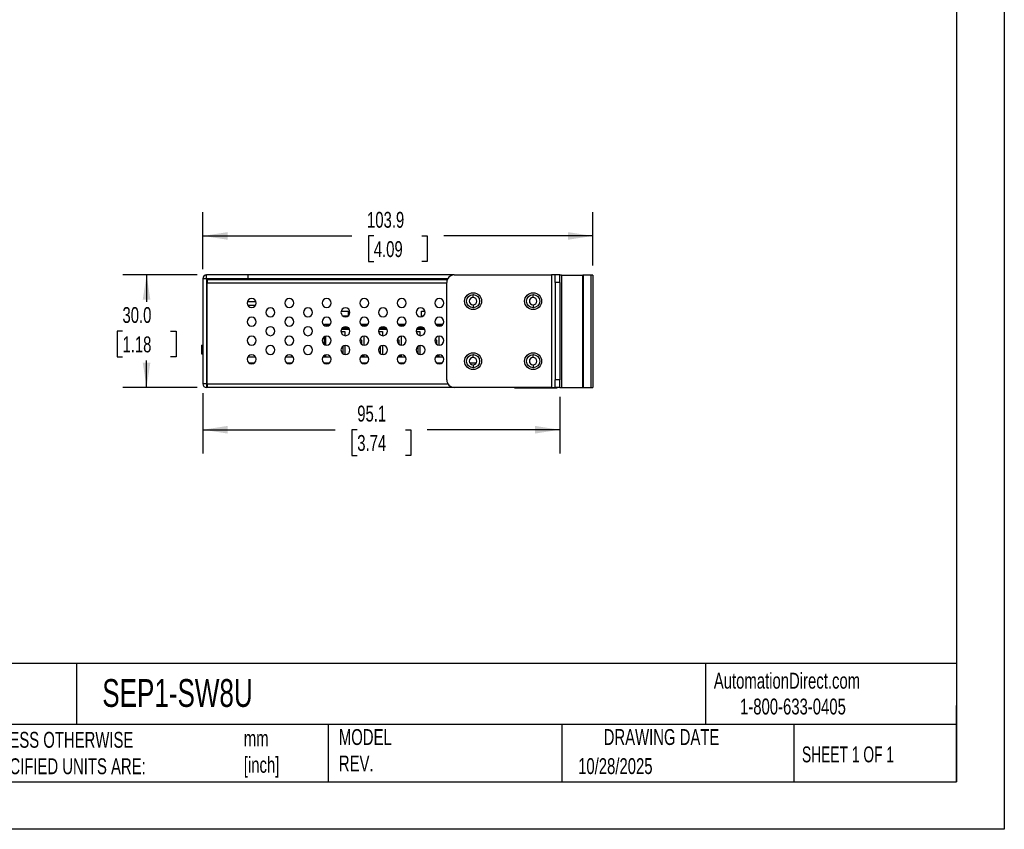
# Model space of a CAD drawing. Header units: millimetres. Extents: x 0 to 559, y 0 to 432.
# Tile 3 of 4: x 296 to 559, y 0 to 216. Entities that reach past the tile are written whole.
import ezdxf

# ---------------------------------------------------------------- set-up
doc = ezdxf.new("R2010")
doc.units = ezdxf.units.MM
doc.header["$LTSCALE"] = 2
doc.linetypes.add('CENTERX2', pattern=[20.32, 12.7, -2.54, 2.54, -2.54])
doc.layers.add('DIMENSIONS', color=140, linetype='Continuous', lineweight=25)
doc.layers.add('TEXT', color=140, linetype='Continuous', lineweight=25)
doc.styles.add('SLDTEXTSTYLE0', font='TXT', dxfattribs={"width": 0.7})
doc.styles.add('SLDTEXTSTYLE1', font='TXT', dxfattribs={"width": 0.65})
doc.dimstyles.new('SLDDIMSTYLE0', dxfattribs={"dimtxt": 4.316016, "dimasz": 6.604, "dimexe": 0, "dimexo": 0.0625, "dimgap": 1.079004, "dimtad": 0, "dimtih": 1, "dimtoh": 1, "dimdec": 1, "dimrnd": 1e-09, "dimzin": 4, "dimdsep": 46, "dimtxsty": 'SLDTEXTSTYLE0', "dimsah": 1, "dimcen": 0.09, "dimadec": 0, "dimazin": 1, "dimtfac": 1, "dimtdec": 1, "dimtofl": 0, "dimtmove": 0, "dimatfit": 3, "dimfxl": 0, "dimfrac": 2, "dimtolj": 1, "dimtzin": 12, "dimarcsym": 0})
doc.dimstyles.new('SLDDIMSTYLE4', dxfattribs={"dimtxt": 4.316016, "dimasz": 6.604, "dimexe": 0, "dimexo": 0.0625, "dimgap": 1.079004, "dimtad": 0, "dimtih": 1, "dimtoh": 1, "dimdec": 1, "dimrnd": 1e-09, "dimzin": 12, "dimdsep": 46, "dimtxsty": 'SLDTEXTSTYLE0', "dimsah": 1, "dimcen": 0.09, "dimadec": 0, "dimazin": 3, "dimtfac": 1, "dimtdec": 1, "dimtofl": 0, "dimtmove": 0, "dimatfit": 3, "dimfxl": 0, "dimfrac": 2, "dimtolj": 1, "dimtzin": 12, "dimarcsym": 0})

# ---------------------------------------------------------------- blocks, each defined once
blk = doc.blocks.new('_D_11')
at = {"layer": 'DIMENSIONS'}
for p, q in [((343.69, 147.84), (323.87, 147.84)), ((330.22, 147.84), (330.22, 140.67)), ((323.8, 132.84), (322.35, 132.84)), ((322.35, 132.84), (322.35, 125.98)), ((336.63, 132.84), (338.08, 132.84)), ((338.08, 132.84), (338.08, 125.98)), ((322.35, 125.98), (323.8, 125.98)), ((338.08, 125.98), (336.63, 125.98)), ((330.22, 117.84), (330.22, 125.02)), ((343.69, 117.84), (323.87, 117.84))]:
    blk.add_line(p, q, dxfattribs=at)
for points in [[(330.22, 147.84), (329.2, 141.24), (331.23, 141.24)], [(330.22, 117.84), (331.23, 124.45), (329.2, 124.45)]]:
    blk.add_solid(points, dxfattribs=at)
at = {"layer": 'DIMENSIONS', "char_height": 4.233, "attachment_point": 1, "style": 'SLDTEXTSTYLE0'}
for s, insert in [('30.0', (323.8, 139.27)), ('1.18', (323.8, 131.44))]:
    blk.add_mtext(s, dxfattribs=dict(at, insert=insert))
blk = doc.blocks.new('_D_12')
at = {"layer": 'DIMENSIONS'}
for p, q in [((345.23, 149.38), (345.23, 164.59)), ((449.13, 150.33), (449.13, 164.59)), ((345.23, 158.24), (384.92, 158.24)), ((390.77, 158.24), (389.32, 158.24)), ((389.32, 158.24), (389.32, 151.38)), ((403.59, 158.24), (405.04, 158.24)), ((405.04, 158.24), (405.04, 151.38)), ((449.13, 158.24), (409.44, 158.24)), ((389.32, 151.38), (390.77, 151.38)), ((405.04, 151.38), (403.59, 151.38))]:
    blk.add_line(p, q, dxfattribs=at)
for points in [[(345.23, 158.24), (351.83, 157.22), (351.83, 159.25)], [(449.13, 158.24), (442.53, 159.25), (442.53, 157.22)]]:
    blk.add_solid(points, dxfattribs=at)
at = {"layer": 'DIMENSIONS', "char_height": 4.233, "attachment_point": 1, "style": 'SLDTEXTSTYLE0'}
for s, insert in [('103.9', (388.97, 164.66)), ('4.09', (390.77, 156.84))]:
    blk.add_mtext(s, dxfattribs=dict(at, insert=insert))
blk = doc.blocks.new('_D_13')
at = {"layer": 'DIMENSIONS'}
for p, q in [((345.23, 116.3), (345.23, 100.21)), ((440.33, 115.3), (440.33, 100.21)), ((345.23, 106.56), (380.52, 106.56)), ((386.37, 106.56), (384.92, 106.56)), ((384.92, 106.56), (384.92, 99.7)), ((399.19, 106.56), (400.64, 106.56)), ((400.64, 106.56), (400.64, 99.7)), ((440.33, 106.56), (405.04, 106.56)), ((384.92, 99.7), (386.37, 99.7)), ((400.64, 99.7), (399.19, 99.7))]:
    blk.add_line(p, q, dxfattribs=at)
for points in [[(345.23, 106.56), (351.83, 105.54), (351.83, 107.58)], [(440.33, 106.56), (433.73, 107.58), (433.73, 105.54)]]:
    blk.add_solid(points, dxfattribs=at)
at = {"layer": 'DIMENSIONS', "char_height": 4.233, "attachment_point": 1, "style": 'SLDTEXTSTYLE0'}
for s, insert in [('95.1', (386.37, 112.98)), ('3.74', (386.37, 105.16))]:
    blk.add_mtext(s, dxfattribs=dict(at, insert=insert))

msp = doc.modelspace()

# ---------------------------------------------------------------- linework, layer by layer
at = {"color": 7, "linetype": 'Continuous'}
for p, q in [((558.8, 431.81), (558.8, 0.01)), ((558.8, 0.01), (0, 0.01))]:
    msp.add_line(p, q, dxfattribs=at)
for p, q in [((346.23, 146.84), (346.23, 147.84)), ((357.33, 147.84), (346.23, 147.84)), ((357.23, 147.84), (357.23, 146.84)), ((412.23, 147.84), (357.23, 147.84)), ((357.33, 146.84), (357.33, 147.84)), ((412.23, 147.84), (438.13, 147.84)), ((438.13, 147.84), (438.13, 117.84)), ((439.13, 147.84), (438.13, 147.84)), ((440.33, 147.84), (439.13, 147.84)), ((439.13, 145.84), (439.13, 147.84)), ((440.33, 145.84), (440.33, 147.84)), ((440.83, 147.79), (440.33, 147.79)), ((440.83, 147.79), (440.83, 117.79)), ((440.83, 147.79), (446.44, 147.79)), ((446.44, 117.79), (446.44, 147.79)), ((446.61, 147.79), (446.44, 147.79)), ((446.61, 147.79), (446.61, 117.79)), ((448.66, 147.79), (446.61, 147.79)), ((448.66, 117.79), (448.66, 147.79)), ((449.13, 147.79), (448.66, 147.79)), ((449.13, 147.79), (449.13, 117.79)), ((346.23, 146.84), (345.23, 146.84)), ((345.23, 146.84), (345.23, 118.84)), ((357.33, 146.84), (346.23, 146.84)), ((346.23, 146.84), (346.23, 118.84)), ((346.23, 145.34), (346.33, 145.34)), ((346.33, 146.64), (410.4, 146.64)), ((346.33, 146.64), (346.33, 145.64)), ((346.33, 118.84), (346.33, 145.64)), ((410.23, 145.64), (346.33, 145.64)), ((350.43, 146.64), (350.43, 146.74)), ((352.43, 146.74), (350.43, 146.74)), ((354.43, 146.74), (352.43, 146.74)), ((352.43, 146.74), (352.43, 146.64)), ((354.43, 146.64), (354.43, 146.74)), ((355.43, 146.74), (354.43, 146.74)), ((355.43, 146.74), (357.43, 146.74)), ((355.43, 146.74), (355.43, 146.64)), ((410.5, 146.84), (357.23, 146.84)), ((357.43, 146.84), (357.43, 146.74)), ((357.43, 146.74), (358.43, 146.74)), ((357.43, 146.74), (357.43, 146.64)), ((358.43, 146.74), (358.42, 146.64)), ((358.43, 146.84), (358.43, 146.74)), ((410.23, 119.84), (410.23, 145.84)), ((440.33, 145.84), (439.13, 145.84)), ((439.13, 145.84), (439.13, 119.84)), ((440.33, 145.84), (440.33, 119.84)), ((346.33, 143.34), (346.23, 143.34)), ((417.23, 141.84), (417.23, 142.59)), ((433.23, 141.84), (433.23, 142.59)), ((359.39, 140.64), (357.07, 140.64)), ((357.19, 139.74), (359.27, 139.74)), ((417.23, 139.84), (417.23, 139.09)), ((433.23, 139.84), (433.23, 139.09)), ((383.93, 138.11), (382.06, 138.11)), ((382.08, 138.19), (383.93, 138.19)), ((383.83, 136.88), (382.56, 136.88)), ((382.77, 136.73), (383.69, 136.73)), ((383.83, 136.8), (383.83, 136.88)), ((383.93, 136.88), (383.83, 136.88)), ((383.93, 138.19), (383.93, 136.87)), ((403.53, 138.19), (404.38, 138.19)), ((403.53, 136.68), (403.53, 138.19)), ((404.4, 138.11), (403.53, 138.11)), ((403.83, 136.88), (403.53, 136.88)), ((403.83, 136.88), (403.83, 136.8)), ((377.63, 134.3), (377.63, 134.69)), ((377.63, 134.69), (379.24, 134.69)), ((378.99, 134.41), (378.03, 134.41)), ((378.03, 134.41), (378.03, 134.16)), ((378.83, 134.41), (378.83, 134.69)), ((387.22, 134.69), (389.24, 134.69)), ((388.99, 134.41), (387.47, 134.41)), ((397.22, 134.69), (399.24, 134.69)), ((398.99, 134.41), (397.47, 134.41)), ((407.22, 134.69), (409.24, 134.69)), ((408.99, 134.41), (407.47, 134.41)), ((408.83, 134.41), (408.83, 134.69)), ((377.63, 129.3), (377.63, 131.38)), ((378.03, 129.16), (378.03, 131.53)), ((382.03, 132.76), (383.08, 132.76)), ((384.35, 133.26), (382.11, 133.26)), ((382.46, 133.76), (384, 133.76)), ((383.08, 132.76), (383.08, 131.65)), ((388.08, 131.53), (388.08, 129.15)), ((392.03, 132.76), (393.08, 132.76)), ((394.35, 133.26), (392.11, 133.26)), ((392.46, 133.76), (394, 133.76)), ((393.08, 132.76), (393.08, 131.65)), ((398.08, 131.53), (398.08, 129.15)), ((402.03, 132.76), (403.08, 132.76)), ((404.35, 133.26), (402.11, 133.26)), ((402.46, 133.76), (404, 133.76)), ((403.08, 132.76), (403.08, 131.65)), ((408.08, 131.53), (408.08, 129.15)), ((344.83, 129.09), (345.23, 129.09)), ((344.83, 129.09), (344.83, 126.79)), ((382.58, 126.83), (382.58, 128.85)), ((383.08, 129.03), (383.08, 126.65)), ((387.58, 130.44), (387.03, 130.44)), ((387.58, 129.33), (387.58, 130.44)), ((392.58, 126.83), (392.58, 128.85)), ((393.08, 129.03), (393.08, 126.65)), ((397.58, 130.44), (397.03, 130.44)), ((397.58, 129.33), (397.58, 130.44)), ((402.58, 126.83), (402.58, 128.85)), ((403.08, 129.03), (403.08, 126.65)), ((407.58, 130.44), (407.03, 130.44)), ((407.58, 129.33), (407.58, 130.44)), ((344.83, 126.79), (345.23, 126.79)), ((377.63, 125.94), (377.63, 126.38)), ((378.03, 125.94), (378.03, 126.53)), ((387.28, 126.07), (388.08, 126.07)), ((387.75, 126.44), (388.08, 126.44)), ((388.08, 126.53), (388.08, 125.94)), ((397.28, 126.07), (398.08, 126.07)), ((397.75, 126.44), (398.08, 126.44)), ((398.08, 126.53), (398.08, 125.94)), ((407.28, 126.07), (408.08, 126.07)), ((407.75, 126.44), (408.08, 126.44)), ((408.08, 126.53), (408.08, 125.94)), ((417.23, 125.84), (417.23, 126.59)), ((433.23, 125.84), (433.23, 126.59)), ((359.27, 125.94), (357.19, 125.94)), ((358.89, 124.34), (357.57, 124.34)), ((357.73, 124.34), (357.73, 124.25)), ((358.56, 124.34), (358.56, 124.19)), ((369.27, 125.94), (367.19, 125.94)), ((368.89, 124.34), (367.57, 124.34)), ((379.27, 125.94), (377.19, 125.94)), ((378.89, 124.34), (377.57, 124.34)), ((389.27, 125.94), (387.19, 125.94)), ((388.89, 124.34), (387.57, 124.34)), ((399.27, 125.94), (397.19, 125.94)), ((398.89, 124.34), (397.57, 124.34)), ((409.27, 125.94), (407.19, 125.94)), ((408.89, 124.34), (407.57, 124.34)), ((418.1, 124.34), (416.36, 124.34)), ((417.23, 123.84), (417.23, 123.09)), ((433.23, 123.84), (433.23, 123.09)), ((346.23, 122.84), (346.33, 122.84)), ((346.33, 120.84), (346.23, 120.84)), ((346.23, 118.84), (345.23, 118.84)), ((346.23, 118.84), (346.23, 117.84)), ((346.33, 118.84), (346.23, 118.84)), ((346.33, 118.84), (346.33, 117.84)), ((346.33, 118.84), (410.5, 118.84)), ((439.13, 117.84), (439.13, 119.84)), ((440.33, 119.84), (439.13, 119.84)), ((440.33, 117.84), (440.33, 119.84)), ((346.33, 117.84), (346.23, 117.84)), ((412.23, 117.84), (346.33, 117.84)), ((438.13, 117.84), (412.23, 117.84)), ((428.23, 117.74), (428.23, 117.84)), ((428.23, 117.74), (429.23, 117.74)), ((429.23, 117.84), (429.23, 117.74)), ((429.23, 117.74), (439.33, 117.74)), ((438.13, 117.84), (439.13, 117.84)), ((440.33, 117.84), (439.13, 117.84)), ((439.33, 117.84), (439.33, 117.74)), ((440.33, 117.79), (440.33, 117.84)), ((440.33, 117.79), (440.83, 117.79)), ((440.83, 117.79), (446.44, 117.79)), ((446.44, 117.79), (446.61, 117.79)), ((446.61, 117.79), (448.66, 117.79)), ((448.66, 117.79), (449.13, 117.79))]:
    msp.add_line(p, q)
for centre, radius in [((417.23, 140.84), 2.25), ((417.23, 140.84), 1.75), ((433.23, 140.84), 2.25), ((433.23, 140.84), 1.75), ((417.23, 124.84), 2.25), ((417.23, 124.84), 1.75), ((433.23, 124.84), 2.25), ((433.23, 124.84), 1.75)]:
    msp.add_circle(centre, radius)
for centre, radius, start, end in [((346.23, 146.84), 1, 90, 180), ((412.23, 145.84), 2, 90, 180), ((417.23, 140.84), 1, 90, 270), ((417.23, 140.84), 1, 270, 90), ((433.23, 140.84), 1, 90, 270), ((433.23, 140.84), 1, 270, 90), ((358.23, 140.34), 1.2, 0, 180), ((358.23, 140.34), 1.2, 180, 0), ((368.23, 140.34), 1.2, 0, 180), ((368.23, 140.34), 1.2, 180, 0), ((378.23, 140.34), 1.2, 0, 180), ((378.23, 140.34), 1.2, 180, 0), ((388.23, 140.34), 1.2, 0, 180), ((388.23, 140.34), 1.2, 180, 0), ((398.23, 140.34), 1.2, 0, 180), ((398.23, 140.34), 1.2, 180, 0), ((408.23, 140.34), 1.2, 0, 180), ((408.23, 140.34), 1.2, 180, 0), ((358.23, 135.34), 1.2, 0, 180), ((363.23, 137.84), 1.2, 0, 180), ((363.23, 137.84), 1.2, 180, 0), ((368.23, 135.34), 1.2, 0, 180), ((373.23, 137.84), 1.2, 0, 180), ((373.23, 137.84), 1.2, 180, 0), ((378.23, 135.34), 1.2, 0, 180), ((383.23, 137.84), 1.2, 0, 180), ((383.23, 137.84), 1.2, 180, 0), ((388.23, 135.34), 1.2, 0, 180), ((393.23, 137.84), 1.2, 0, 180), ((393.23, 137.84), 1.2, 180, 0), ((398.23, 135.34), 1.2, 0, 180), ((403.23, 137.84), 1.2, 0, 180), ((403.23, 137.84), 1.2, 180, 0), ((408.23, 135.34), 1.2, 0, 180), ((358.23, 135.34), 1.2, 180, 0), ((363.23, 132.84), 1.2, 0, 180), ((368.23, 135.34), 1.2, 180, 0), ((373.23, 132.84), 1.2, 0, 180), ((378.23, 135.34), 1.2, 180, 0), ((383.23, 132.84), 1.2, 0, 180), ((388.23, 135.34), 1.2, 180, 0), ((393.23, 132.84), 1.2, 0, 180), ((398.23, 135.34), 1.2, 180, 0), ((403.23, 132.84), 1.2, 0, 180), ((408.23, 135.34), 1.2, 180, 0), ((358.23, 130.34), 1.2, 0, 180), ((363.23, 132.84), 1.2, 180, 0), ((368.23, 130.34), 1.2, 0, 180), ((373.23, 132.84), 1.2, 180, 0), ((378.23, 130.34), 1.2, 0, 180), ((383.23, 132.84), 1.2, 180, 0), ((388.23, 130.34), 1.2, 0, 180), ((393.23, 132.84), 1.2, 180, 0), ((398.23, 130.34), 1.2, 0, 180), ((403.23, 132.84), 1.2, 180, 0), ((408.23, 130.34), 1.2, 0, 180), ((358.23, 130.34), 1.2, 180, 0), ((363.23, 127.84), 1.2, 0, 180), ((368.23, 130.34), 1.2, 180, 0), ((373.23, 127.84), 1.2, 0, 180), ((378.23, 130.34), 1.2, 180, 0), ((383.23, 127.84), 1.2, 0, 180), ((388.23, 130.34), 1.2, 180, 0), ((393.23, 127.84), 1.2, 0, 180), ((398.23, 130.34), 1.2, 180, 0), ((403.23, 127.84), 1.2, 0, 180), ((408.23, 130.34), 1.2, 180, 0), ((358.23, 125.34), 1.2, 0, 180), ((363.23, 127.84), 1.2, 180, 0), ((368.23, 125.34), 1.2, 0, 180), ((373.23, 127.84), 1.2, 180, 0), ((378.23, 125.34), 1.2, 0, 180), ((383.23, 127.84), 1.2, 180, 0), ((388.23, 125.34), 1.2, 0, 180), ((393.23, 127.84), 1.2, 180, 0), ((398.23, 125.34), 1.2, 0, 180), ((403.23, 127.84), 1.2, 180, 0), ((408.23, 125.34), 1.2, 0, 180), ((358.23, 125.34), 1.2, 180, 0), ((368.23, 125.34), 1.2, 180, 0), ((378.23, 125.34), 1.2, 180, 0), ((388.23, 125.34), 1.2, 180, 0), ((398.23, 125.34), 1.2, 180, 0), ((408.23, 125.34), 1.2, 180, 0), ((417.23, 124.84), 1, 90, 270), ((417.23, 124.84), 1, 270, 90), ((433.23, 124.84), 1, 90, 270), ((433.23, 124.84), 1, 270, 90), ((346.23, 118.84), 1, 180, 270), ((412.23, 119.84), 2, 180, 270), ((439.33, 118.74), 1, 270, 295.8419)]:
    msp.add_arc(centre, radius, start, end)
at = {"layer": 'TEXT'}
for p, q in [((546.1, 419.1), (546.1, 12.7)), ((546.1, 44.25), (12.7, 44.25)), ((311.52, 44.25), (311.52, 27.94)), ((479.15, 44.25), (479.15, 27.94)), ((546.1, 12.7), (546.1, 33.02)), ((546.1, 27.94), (12.7, 27.94)), ((378.6, 27.94), (378.6, 12.7)), ((440.93, 27.94), (440.93, 12.7)), ((502.7, 27.94), (502.7, 12.7)), ((12.7, 12.7), (546.1, 12.7))]:
    msp.add_line(p, q, dxfattribs=at)

# ---------------------------------------------------------------- texts
at = {"layer": 'TEXT', "linetype": 'CENTERX2', "lineweight": 18}
for s, insert, char_height, attachment_point, style in [('AutomationDirect.com', (481.39, 41.75), 4.2333, 1, 'SLDTEXTSTYLE0'), ('SEP1-SW8U', (318.42, 40.06), 7.408, 1, 'SLDTEXTSTYLE0'), ('1-800-633-0405', (488.38, 34.87), 4.2333, 1, 'SLDTEXTSTYLE0'), ('MODEL ^JREV.', (381.47, 26.73), 4.2333, 1, 'SLDTEXTSTYLE0'), ('DRAWING DATE', (467.45, 26.73), 4.2333, 2, 'SLDTEXTSTYLE0'), ('UNLESS OTHERWISE ^JSPECIFIED UNITS ARE:', (285.74, 25.99), 4.2333, 1, 'SLDTEXTSTYLE0'), ('mm^J[inch]', (356.13, 26.37), 4.233, 1, 'SLDTEXTSTYLE0'), ('SHEET 1 OF 1', (504.88, 22.1), 4.2333, 1, 'SLDTEXTSTYLE1'), ('10/28/2025', (445.23, 18.98), 4.233, 1, 'SLDTEXTSTYLE0')]:
    msp.add_mtext(s, dxfattribs=dict(at, insert=insert, char_height=char_height, attachment_point=attachment_point, style=style))

# ---------------------------------------------------------------- dimensions: what is measured, and where the dimension line sits
at = {"layer": 'DIMENSIONS'}
for base, p1, p2, angle, dimstyle, picture, middle in [((345.23, 158.24), (449.13, 147.79), (345.23, 146.84), 0, 'SLDDIMSTYLE4', '_D_12', (397.18, 158.24)), ((330.22, 117.84), (346.23, 147.84), (346.23, 117.84), 90, 'SLDDIMSTYLE0', '_D_11', (330.22, 132.84))]:
    dim = msp.add_linear_dim(base=base, p1=p1, p2=p2, angle=angle, dimstyle=dimstyle, dxfattribs=at)
    dim.commit()
    dim.dimension.update_dxf_attribs({"geometry": picture, "text_midpoint": middle, "dimtype": 160})
dim = msp.add_linear_dim(base=(440.33, 106.56), p1=(345.23, 118.84), p2=(440.33, 117.84), dimstyle='SLDDIMSTYLE4', dxfattribs=at)
dim.commit()
dim.dimension.update_dxf_attribs({"geometry": '_D_13', "text_midpoint": (392.78, 106.56), "dimtype": 160})

doc.saveas('drawing.dxf')
